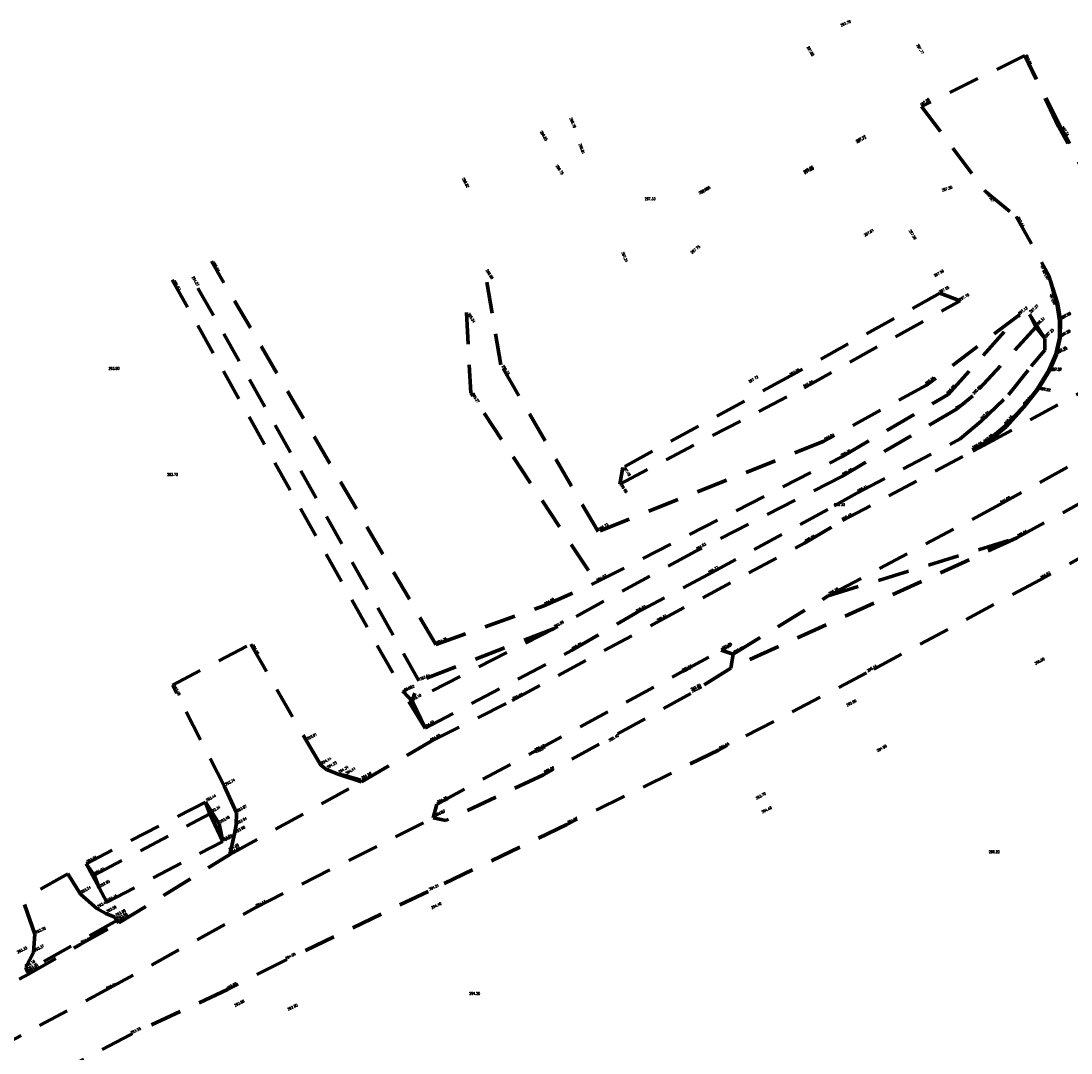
# Model space of a CAD drawing. Header units: metres. Extents: x 7437490 to 7438487, y 5556669 to 5557081.
# Tile 2 of 6: x 7437610 to 7437687, y 5556721 to 5556797. Entities that reach past the tile are written whole.
import ezdxf

# ---------------------------------------------------------------- set-up
doc = ezdxf.new("R2010")
doc.units = ezdxf.units.M
doc.header["$MEASUREMENT"] = 0
doc.linetypes.add('DGN Style 2', pattern=[3.8275476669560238, 2.296528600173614, -1.53101906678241])
doc.layers.add('!_break', color=5, linetype='DGN Style 2', lineweight=70)
doc.layers.add('!_Pikiety', color=250, linetype='Continuous', lineweight=0)
doc.styles.get("Standard").update_dxf_attribs({"font": 'txt.shx', "width": 0.75})

msp = doc.modelspace()

# ---------------------------------------------------------------- linework, layer by layer
at = {"layer": '!_break'}
for p, q in [((7437640.46, 5556751.33, 294.75), (7437624.060000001, 5556779.32, 295.06)), ((7437621.2, 5556777.96, 295.07), (7437638.090000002, 5556747.86, 294.2200000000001)), ((7437639.226000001, 5556748.664400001, 293.64), (7437622.57, 5556778.260000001, 294.57)), ((7437682.9, 5556759.11, 296.94), (7437662.014367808, 5556749.60542088, 295.8737332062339)), ((7437639.69, 5556745.220000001, 294.6), (7437638.090000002, 5556747.8, 294.3)), ((7437623.95, 5556738.96, 292.34), (7437623.62, 5556739.810000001, 293.44)), ((7437623.95, 5556738.96, 292.34), (7437624.9, 5556736.95, 293.81)), ((7437613.58233931, 5556734.570393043, 292.9559923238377), (7437610.282741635, 5556732.72134314, 292.7487712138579)), ((7437617.15, 5556731.17, 293.6600000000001), (7437610.600000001, 5556727.480000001, 293.35))]:
    msp.add_line(p, q, dxfattribs=at)
at = {"layer": '!_break', "extrusion": (-0.04006809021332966, -0.04811805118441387, 0.9980376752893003), "elevation": -565098.3903217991, "flags": 128}
msp.add_lwpolyline([(2159749.583284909, 9011793.908599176), (2159753.557231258, 9011789.596621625), (2159769.458916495, 9011784.805535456)], dxfattribs=at)
at = {"layer": '!_break', "extrusion": (0.114015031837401, -0.3781647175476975, 0.9186903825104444), "elevation": -1253093.851764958, "flags": 128}
msp.add_lwpolyline([(8725057.552661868, 2915347.004652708), (8725047.041106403, 2915346.118528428), (8725046.133930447, 2915344.751365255)], dxfattribs=at)
at = {"layer": '!_break', "extrusion": (-0.2093071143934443, -0.5002588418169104, 0.8401973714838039), "elevation": -4336311.511590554, "flags": 128}
msp.add_lwpolyline([(4716518.709999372, 6719125.19482664), (4716517.521742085, 6719125.028860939), (4716517.003439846, 6719124.899776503)], dxfattribs=at)
at = {"layer": '!_break', "extrusion": (-0.3808745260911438, 0.6551535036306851, 0.6524633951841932), "elevation": 807906.2423536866, "flags": 128}
msp.add_lwpolyline([(-9222765.604555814, -695200.9345317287), (-9222775.175064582, -695200.3671148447), (-9222775.391022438, -695198.862800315)], dxfattribs=at)
at = {"layer": '!_break', "extrusion": (0.8793107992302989, 0.4672652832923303, 0.09206342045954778), "elevation": 9136471.601417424, "flags": 128}
msp.add_lwpolyline([(1416774.969997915, -844427.9492620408), (1416773.951918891, -844429.0840814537), (1416772.961184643, -844428.0396458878)], dxfattribs=at)
at = {"layer": '!_break', "extrusion": (-0.06082428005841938, -0.1155661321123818, 0.9914357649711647), "elevation": -1094266.491977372, "flags": 128}
msp.add_lwpolyline([(3993654.999721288, 8309555.4377511), (3993655.226539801, 8309555.284606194), (3993655.44730361, 8309555.208033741)], dxfattribs=at)
at = {"layer": '!_break', "extrusion": (0.6975291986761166, 0.5370974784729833, 0.4743198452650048), "elevation": 8172594.021679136, "flags": 128}
msp.add_lwpolyline([(-134880.5187675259, -4402929.2713335), (-134880.3126826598, -4402929.259974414), (-134880.0298210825, -4402929.453078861)], dxfattribs=at)
at = {"layer": '!_break'}
for points in [[(7437701.33, 5556777.16, 298.04), (7437698.890000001, 5556776.3, 297.93), (7437697.390000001, 5556776.16, 297.87), (7437695.890000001, 5556776.41, 297.8), (7437694.010000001, 5556777.3, 297.7), (7437692.83, 5556778.24, 297.62), (7437691.7, 5556779.430000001, 297.54), (7437690.350000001, 5556781.220000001, 297.42), (7437685.95, 5556789.16, 297.61), (7437683.5, 5556794.350000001, 297.6600000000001), (7437675.94, 5556790.63, 297.69), (7437680.62, 5556784.41, 297.4700000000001), (7437682.850000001, 5556782.59, 297.43), (7437685.25, 5556778.28, 297.3), (7437685.350000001, 5556777.95, 297.31), (7437685.9, 5556776.180000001, 297.3), (7437686.100000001, 5556775.03, 297.29), (7437686.07, 5556773.74, 297.29), (7437685.810000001, 5556772.510000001, 297.29), (7437685.300000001, 5556771.32, 297.27), (7437684.470000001, 5556769.970000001, 297.2200000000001), (7437683.430000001, 5556768.680000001, 297.13), (7437682.12, 5556767.230000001, 297.02), (7437680.52, 5556765.9, 296.9700000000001)], [(7437709.54, 5556793.53, 298.45), (7437711.41, 5556790.020000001, 298.54), (7437712.060000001, 5556787.84, 298.58), (7437712.15, 5556785.270000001, 298.6), (7437711.54, 5556783.63, 298.61), (7437709.86, 5556781.850000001, 298.58), (7437705.66, 5556779.480000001, 298.39), (7437701.27, 5556777.220000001, 298.19), (7437698.890000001, 5556776.41, 298.07), (7437697.48, 5556776.25, 298), (7437695.96, 5556776.53, 297.92), (7437694.08, 5556777.36, 297.82), (7437692.9, 5556778.310000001, 297.73), (7437691.83, 5556779.42, 297.65), (7437690.49, 5556781.220000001, 297.51), (7437686.08, 5556789.2, 297.74), (7437683.5, 5556794.350000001, 297.6600000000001)], [(7437603.32, 5556723.180000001, 293.04), (7437610.7, 5556727.25, 293.35), (7437614.48, 5556729.42, 293.53), (7437617.310000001, 5556731, 293.65), (7437625.4, 5556735.980000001, 294.03), (7437635.04, 5556741.310000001, 294.5), (7437640.12, 5556744.260000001, 294.8), (7437646.03, 5556747.24, 295.02), (7437656.58, 5556752.940000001, 295.61), (7437667.4, 5556758.730000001, 296.2), (7437670.180000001, 5556760.38, 296.4), (7437679.7, 5556765.46, 296.9100000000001), (7437680.52, 5556765.9, 296.9700000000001), (7437691.53, 5556771.88, 297.54), (7437701.33, 5556777.16, 298.04), (7437705.61, 5556779.42, 298.27), (7437709.87, 5556781.730000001, 298.4700000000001), (7437723.74, 5556789.07, 299.05), (7437731.063466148, 5556792.937947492, 299.3588111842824)], [(7437739.11, 5556786.730000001, 299.52), (7437729.19, 5556780.78, 299.09), (7437724.94, 5556778.33, 298.9100000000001), (7437717.21, 5556773.86, 298.56), (7437705.98, 5556767.65, 298.01), (7437695.470000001, 5556762.010000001, 297.4700000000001), (7437684.600000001, 5556756.060000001, 296.87), (7437671.930000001, 5556749.25, 296.14), (7437661.11, 5556743.61, 295.55), (7437650.03, 5556738.190000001, 294.9700000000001), (7437639.91, 5556733.3, 294.51), (7437629.430000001, 5556728.260000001, 294.05), (7437625.25, 5556726.13, 293.9), (7437618.12, 5556722.83, 293.55), (7437606.180000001, 5556716.53, 293.05)], [(7437662.19, 5556750.63, 295.9100000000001), (7437669.130000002, 5556754.88, 296.29), (7437682.9, 5556759.11, 296.94), (7437694.19, 5556765.3, 297.57), (7437704.310000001, 5556770.82, 298.08), (7437715.41, 5556776.970000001, 298.61), (7437722.54, 5556782.74, 299), (7437714.24, 5556779.66, 298.6600000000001), (7437703.140000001, 5556773.21, 298.11), (7437693.29, 5556768, 297.62), (7437681.66, 5556761.55, 297), (7437669.130000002, 5556754.88, 296.29)], [(7437640.46, 5556751.33, 294.75), (7437648.3496, 5556754.144500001, 294.99), (7437652.17, 5556755.87, 294.9700000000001), (7437670.11, 5556765.04, 296.35), (7437677.9, 5556769.59, 296.79), (7437683.090000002, 5556775.4, 297.12), (7437676.300000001, 5556770.28, 297.05), (7437668.810000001, 5556766.17, 296.94), (7437652.310000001, 5556759.58, 296.73), (7437645.21, 5556771.760000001, 296.73), (7437644.03, 5556778.760000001, 296.9)], [(7437679.630000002, 5556765.560000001, 296.96), (7437680.49, 5556766, 297.09), (7437682.04, 5556767.28, 297.15), (7437683.42, 5556768.720000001, 297.24), (7437684.4, 5556769.980000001, 297.3), (7437685.25, 5556771.36, 297.36), (7437685.760000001, 5556772.54, 297.38), (7437686.010000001, 5556773.720000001, 297.38), (7437686.03, 5556774.99, 297.39), (7437685.850000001, 5556776.11, 297.4100000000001), (7437685.350000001, 5556777.95, 297.31)], [(7437639.69, 5556745.220000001, 294.6), (7437650.37, 5556750.88, 295.25), (7437655.140000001, 5556753.67, 295.5), (7437660.350000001, 5556756.440000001, 295.77), (7437669.560000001, 5556761.45, 296.3), (7437671.220000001, 5556762.390000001, 296.4100000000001), (7437678.753284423, 5556766.344195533, 296.899759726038), (7437680.29, 5556767.65, 297.01), (7437682.301643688, 5556769.561709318, 297.0950232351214), (7437683.958478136, 5556771.648721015, 297.1650502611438), (7437684.956951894, 5556772.830357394, 297.2068404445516), (7437684.96, 5556773.67, 297.23), (7437683.840000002, 5556775.440000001, 297.27), (7437684.300000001, 5556774.510000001, 296.31), (7437684.96, 5556773.67, 297.23)], [(7437684.300000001, 5556774.510000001, 296.31), (7437679.7, 5556769.49, 295.82), (7437678.49, 5556768.510000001, 295.64), (7437670.11, 5556763.61, 295.38), (7437659.45, 5556758.15, 294.63), (7437649.0551, 5556752.478100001, 293.99), (7437638.720000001, 5556747.2, 293.1)], [(7437625.4, 5556735.980000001, 294.03), (7437625.75, 5556737.5, 293.98), (7437625.880000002, 5556738.15, 293.94), (7437625.890000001, 5556739.03, 293.87), (7437625.010000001, 5556740.96, 293.74), (7437621.21, 5556748.37, 293.08), (7437626.95, 5556751.36, 293.09), (7437631, 5556744.29, 293.9100000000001), (7437632.050000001, 5556742.520000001, 294.14), (7437632.46, 5556742.21, 294.2200000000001), (7437633.32, 5556741.86, 294.34), (7437635.04, 5556741.310000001, 294.5)], [(7437638.090000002, 5556747.8, 294.3), (7437638.090000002, 5556747.86, 294.2200000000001), (7437638.720000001, 5556747.2, 293.1), (7437639.69, 5556745.220000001, 294.6)], [(7437499.600000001, 5556672.12, 291.3), (7437508.83, 5556674.680000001, 291.18), (7437528.300000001, 5556681.260000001, 290.93), (7437538.010000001, 5556685.190000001, 291.07), (7437548.95, 5556690.34, 291.21), (7437560.640000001, 5556696.37, 291.46), (7437572.130000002, 5556702.350000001, 291.8), (7437582.95, 5556708.15, 292.24), (7437594.36, 5556714.32, 292.69), (7437604.75, 5556719.890000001, 293.11), (7437616.33, 5556726.07, 293.61), (7437627.260000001, 5556732.100000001, 294.13), (7437640.27, 5556738.67, 294.74)], [(7437617.310000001, 5556731, 293.65), (7437617.02, 5556731.41, 293.68), (7437616.36, 5556731.680000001, 293.59), (7437615.69, 5556732.04, 293.48), (7437614.49, 5556733.100000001, 293.24), (7437613.58233931, 5556734.570393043, 292.9559923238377)], [(7437610.7, 5556727.25, 293.35), (7437610.73, 5556727.32, 293.34), (7437610.5, 5556727.760000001, 293.18), (7437611.060000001, 5556728.84, 293.37), (7437611.17, 5556730.16, 293.2), (7437610.282741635, 5556732.72134314, 292.7487712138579)]]:
    msp.add_polyline3d(points, dxfattribs=at)
for points in [[(7437653.890000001, 5556763.04, 296.98), (7437667.36, 5556770.08, 297.2), (7437678.760000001, 5556776.430000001, 297.19), (7437677.29, 5556776.980000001, 297.55), (7437666.36, 5556770.95, 297.7), (7437654.12, 5556764.260000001, 297.49)], [(7437641.190762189, 5556738.469943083, 294.775675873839), (7437640.27, 5556738.67, 294.74), (7437640.52, 5556739.67, 294.76), (7437647.630000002, 5556743.49, 295.12), (7437658.390000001, 5556749.3, 295.6600000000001), (7437661.310000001, 5556750.91, 295.85), (7437662.19, 5556750.63, 295.9100000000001), (7437662.014367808, 5556749.60542088, 295.8737332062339), (7437659.100000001, 5556747.760000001, 295.68), (7437648.32, 5556741.810000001, 295.11)], [(7437614.92, 5556735.32, 293.04), (7437615.87, 5556733.55, 292.95), (7437616.42, 5556732.5, 293.45), (7437624.9, 5556736.95, 293.81), (7437624.630000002, 5556738.220000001, 293.48), (7437623.62, 5556739.810000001, 293.44)]]:
    msp.add_polyline3d(points, close=True, dxfattribs=at)

# ---------------------------------------------------------------- texts
at = {"layer": '!_Pikiety', "color": 1, "linetype": 'Continuous', "lineweight": 40, "attachment_point": 7}
for s, insert, char_height, rotation, line_spacing_factor in [('\\Fsimplex;\\H1x;\\W0.8;297.79', (7437670.079999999, 5556796.45), 0.1875, 24.575000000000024, 0.72), ('\\Fsimplex;\\H1x;\\W0.8;297.85', (7437667.550000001, 5556794.960000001), 0.1874999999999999, 299.981, 0.72), ('\\Fsimplex;\\H1x;\\W0.8;297.77', (7437675.560000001, 5556795.12), 0.1875, 299.91, 0.72), ('\\Fsimplex;\\H1x;\\W0.8;297.66', (7437683.5, 5556794.350000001), 0.1875, 294.904, 0.72), ('\\Fsimplex;\\H1x;\\W0.8;297.69', (7437675.94, 5556790.63), 0.1875, 38.135999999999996, 0.72), ('\\Fsimplex;\\H1x;\\W0.8;296.79', (7437650.220000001, 5556789.760000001), 0.1875, 293.344, 0.72), ('\\Fsimplex;\\H1x;\\W0.8;296.65', (7437648.060000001, 5556788.78), 0.1875, 300.93, 0.72), ('\\Fsimplex;\\H1x;\\W0.8; 297.61', (7437685.95, 5556789.159999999), 0.1874999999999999, 304.0282992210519, 0.72), ('\\Fsimplex;\\H1x;\\W0.8; 297.74', (7437686.08, 5556789.199999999), 0.1874999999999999, 304.0282992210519, 0.72), ('\\Fsimplex;\\H1x;\\W0.8;296.81', (7437650.900000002, 5556787.87), 0.1875, 289.952, 0.72), ('\\Fsimplex;\\H1x;\\W0.8;297.77', (7437671.220000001, 5556787.985000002), 0.1875, 29.584999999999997, 0.72), ('\\Fsimplex;\\H1x;\\W0.8;297.73', (7437671.220000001, 5556787.935000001), 0.1875, 28.04, 0.72), ('\\Fsimplex;\\H1x;\\W0.8;296.75', (7437649.21, 5556786.29), 0.1875000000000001, 303.2609999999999, 0.72), ('\\Fsimplex;\\H1x;\\W0.8;297.86', (7437667.380000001, 5556785.74), 0.1875, 31.212, 0.72), ('\\Fsimplex;\\H1x;\\W0.8;297.80', (7437667.420000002, 5556785.680000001), 0.1875, 30.08099999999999, 0.72), ('\\Fsimplex;\\H1x;\\W0.8;296.82', (7437642.37, 5556785.36), 0.1875000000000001, 297.967, 0.72), ('\\Fsimplex;\\H1x;\\W0.8;297.55', (7437677.46, 5556784.41), 0.1875, 18.363000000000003, 0.72), ('\\Fsimplex;\\H1x;\\W0.8;297.92', (7437659.730000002, 5556784.210000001), 0.1875, 29.522999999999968, 0.72), ('\\Fsimplex;\\H1x;\\W0.8;297.85', (7437659.870000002, 5556784.25), 0.1875, 31.489999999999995, 0.72), ('\\Fsimplex;\\H1x;\\W0.8; 297.47', (7437680.620000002, 5556784.41), 0.1875000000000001, 299.60056842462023, 0.72), ('\\Fsimplex;\\H1x;\\W0.8; 297.43', (7437682.850000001, 5556782.59), 0.1875000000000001, 299.60056842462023, 0.72), ('\\Fsimplex;\\H1x;\\W0.8;297.61', (7437671.810000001, 5556781.130000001), 0.1875, 31.982000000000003, 0.72), ('\\Fsimplex;\\H1x;\\W0.8;297.56', (7437675.010000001, 5556781.560000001), 0.1875, 300.74299999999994, 0.72), ('\\Fsimplex;\\H1x;\\W0.8;297.75', (7437659.170000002, 5556779.859999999), 0.1875000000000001, 38.61600000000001, 0.7199999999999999), ('\\Fsimplex;\\H1x;\\W0.8; 295.06', (7437624.060000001, 5556779.319999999), 0.1874999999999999, 299.64075646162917, 0.72), ('\\Fsimplex;\\H1x;\\W0.8;297.24', (7437654.019999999, 5556779.96), 0.1875, 292.557, 0.72), ('\\Fsimplex;\\H1x;\\W0.8; 296.90', (7437644.029999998, 5556778.760000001), 0.1875000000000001, 302.53647273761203, 0.72), ('\\Fsimplex;\\H1x;\\W0.8;297.56', (7437676.91, 5556778.17), 0.1875, 29.578000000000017, 0.72), ('\\Fsimplex;\\H1x;\\W0.8; 297.30', (7437685.25, 5556778.280000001), 0.1875000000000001, 118.90331196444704, 0.72), ('\\Fsimplex;\\H1x;\\W0.8; 295.07', (7437621.2, 5556777.96), 0.1874999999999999, 299.64075646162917, 0.72), ('\\Fsimplex;\\H1x;\\W0.8; 294.57', (7437622.57, 5556778.26), 0.1874999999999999, 299.64075646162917, 0.72), ('\\Fsimplex;\\H1x;\\W0.8; 297.31', (7437685.350000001, 5556777.950000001), 0.1875000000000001, 118.90331196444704, 0.72), ('\\Fsimplex;\\H1x;\\W0.8;297.55', (7437677.29, 5556776.980000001), 0.1875000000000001, 28.82400000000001, 0.72), ('\\Fsimplex;\\H1x;\\W0.8;297.19', (7437678.760000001, 5556776.43), 0.1875, 29.942000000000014, 0.72), ('\\Fsimplex;\\H1x;\\W0.8; 297.41', (7437685.850000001, 5556776.11), 0.1875000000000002, 116.88542520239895, 0.72), ('\\Fsimplex;\\H1x;\\W0.8; 297.30', (7437685.9, 5556776.180000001), 0.1875000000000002, 116.88542520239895, 0.72), ('\\Fsimplex;\\H1x;\\W0.8; 295.54', (7437642.709999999, 5556775.57), 0.1875000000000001, 302.53647273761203, 0.72), ('\\Fsimplex;\\H1x;\\W0.8;297.12', (7437683.089999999, 5556775.399999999), 0.1875, 36.813, 0.72), ('\\Fsimplex;\\H1x;\\W0.8; 297.27', (7437683.839999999, 5556775.440000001), 0.1875, 42.03599770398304, 0.72), ('\\Fsimplex;\\H1x;\\W0.8; 296.31', (7437684.299999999, 5556774.510000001), 0.1875, 42.03599770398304, 0.72), ('\\Fsimplex;\\H1x;\\W0.8; 297.39', (7437686.03, 5556774.99), 0.1874999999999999, 28.79982722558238, 0.7199999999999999), ('\\Fsimplex;\\H1x;\\W0.8; 297.29', (7437686.100000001, 5556775.03), 0.1874999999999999, 28.79982722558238, 0.7199999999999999), ('\\Fsimplex;\\H1x;\\W0.8; 297.23', (7437684.959999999, 5556773.67), 0.1875, 42.03599770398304, 0.72), ('\\Fsimplex;\\H1x;\\W0.8; 297.38', (7437686.010000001, 5556773.720000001), 0.1874999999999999, 28.61239690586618, 0.72), ('\\Fsimplex;\\H1x;\\W0.8; 297.29', (7437686.07, 5556773.74), 0.1874999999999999, 28.61239690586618, 0.72), ('\\Fsimplex;\\H1x;\\W0.8; 297.38', (7437685.759999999, 5556772.54), 0.1874999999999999, 25.98712878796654, 0.72), ('\\Fsimplex;\\H1x;\\W0.8; 297.29', (7437685.809999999, 5556772.510000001), 0.1874999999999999, 25.98712878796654, 0.72), ('\\Fsimplex;\\H1x;\\W0.8; 296.73', (7437645.209999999, 5556771.760000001), 0.1875000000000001, 302.53647273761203, 0.72), ('\\Fsimplex;\\H1x;\\W0.8;297.70', (7437666.36, 5556770.95), 0.1875, 28.571000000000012, 0.72), ('\\Fsimplex;\\H1x;\\W0.8;297.72', (7437663.37, 5556770.42), 0.1875, 30.59300000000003, 0.72), ('\\Fsimplex;\\H1x;\\W0.8;297.20', (7437667.360000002, 5556770.08), 0.1875, 29.396, 0.72), ('\\Fsimplex;\\H1x;\\W0.8;297.05', (7437676.300000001, 5556770.28), 0.1875, 38.26699999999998, 0.72), ('\\Fsimplex;\\H1x;\\W0.8;296.79', (7437677.9, 5556769.59), 0.1875, 49.16799999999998, 0.72), ('\\Fsimplex;\\H1x;\\W0.8; 295.27', (7437643.009999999, 5556769.720000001), 0.1875000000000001, 302.53647273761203, 0.72), ('\\Fsimplex;\\H1x;\\W0.8; 295.82', (7437679.7, 5556769.489999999), 0.1874999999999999, 45.602489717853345, 0.72), ('\\Fsimplex;\\H1x;\\W0.8; 297.30', (7437684.400000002, 5556769.980000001), 0.1874999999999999, 349.0597200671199, 0.72), ('\\Fsimplex;\\H1x;\\W0.8; 297.22', (7437684.470000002, 5556769.970000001), 0.1874999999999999, 349.0597200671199, 0.72), ('\\Fsimplex;\\H1x;\\W0.8;295.64', (7437678.489999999, 5556768.510000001), 0.1875, 27.98300000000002, 0.72), ('\\Fsimplex;\\H1x;\\W0.8; 297.24', (7437683.42, 5556768.720000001), 0.1875, 49.44689055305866, 0.72), ('\\Fsimplex;\\H1x;\\W0.8; 297.13', (7437683.430000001, 5556768.680000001), 0.1875, 49.44689055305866, 0.72), ('\\Fsimplex;\\H1x;\\W0.8; 297.01', (7437680.29, 5556767.649999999), 0.1874999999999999, 45.602489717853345, 0.72), ('\\Fsimplex;\\H1x;\\W0.8; 297.15', (7437682.04, 5556767.28), 0.1875, 49.44689055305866, 0.72), ('\\Fsimplex;\\H1x;\\W0.8; 297.02', (7437682.12, 5556767.230000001), 0.1875, 49.44689055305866, 0.72), ('\\Fsimplex;\\H1x;\\W0.8; 296.94', (7437668.809999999, 5556766.17), 0.1874999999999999, 28.400424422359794, 0.72), ('\\Fsimplex;\\H1x;\\W0.8; 297.09', (7437680.49, 5556766), 0.1875, 39.94471471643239, 0.72), ('\\Fsimplex;\\H1x;\\W0.8; 296.97', (7437680.52, 5556765.9), 0.1875, 39.94471471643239, 0.72), ('\\Fsimplex;\\H1x;\\W0.8; 296.96', (7437679.629999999, 5556765.560000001), 0.1875000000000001, 29.717344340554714, 0.7199999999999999), ('\\Fsimplex;\\H1x;\\W0.8; 296.91', (7437679.699999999, 5556765.46), 0.1875000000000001, 29.717344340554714, 0.7199999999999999), ('\\Fsimplex;\\H1x;\\W0.8;296.35', (7437670.11, 5556765.04), 0.1875, 29.37900000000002, 0.72), ('\\Fsimplex;\\H1x;\\W0.8;297.49', (7437654.120000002, 5556764.260000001), 0.1875, 303.68999999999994, 0.72), ('\\Fsimplex;\\H1x;\\W0.8; 295.38', (7437670.109999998, 5556763.609999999), 0.1874999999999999, 28.400424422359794, 0.72), ('\\Fsimplex;\\H1x;\\W0.8;296.98', (7437653.890000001, 5556763.039999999), 0.1875000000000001, 302.418, 0.72), ('\\Fsimplex;\\H1x;\\W0.8; 296.41', (7437671.219999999, 5556762.39), 0.1874999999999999, 28.400424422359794, 0.72), ('\\Fsimplex;\\H1x;\\W0.8; 297.00', (7437681.66, 5556761.55), 0.1875, 29.991436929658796, 0.72), ('\\Fsimplex;\\H1x;\\W0.8;296.40', (7437670.180000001, 5556760.380000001), 0.1875, 28.543999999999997, 0.72), ('\\Fsimplex;\\H1x;\\W0.8; 296.73', (7437652.310000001, 5556759.58), 0.1874999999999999, 31.16643316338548, 0.72), ('\\Fsimplex;\\H1x;\\W0.8; 296.94', (7437682.9, 5556759.11), 0.1875, 29.991436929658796, 0.72), ('\\Fsimplex;\\H1x;\\W0.8; 296.20', (7437667.4, 5556758.730000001), 0.1874999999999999, 31.16643316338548, 0.72), ('\\Fsimplex;\\H1x;\\W0.8; 294.63', (7437659.45, 5556758.15), 0.1874999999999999, 31.16643316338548, 0.72), ('\\Fsimplex;\\H1x;\\W0.8; 295.77', (7437660.350000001, 5556756.440000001), 0.1874999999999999, 31.16643316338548, 0.72), ('\\Fsimplex;\\H1x;\\W0.8; 296.87', (7437684.600000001, 5556756.060000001), 0.1875, 29.991436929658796, 0.72), ('\\Fsimplex;\\H1x;\\W0.8; 294.97', (7437652.17, 5556755.870000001), 0.1875, 28.781423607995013, 0.72), ('\\Fsimplex;\\H1x;\\W0.8; 296.29', (7437669.130000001, 5556754.88), 0.1874999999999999, 31.16643316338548, 0.72), ('\\Fsimplex;\\H1x;\\W0.8; 294.99', (7437648.3496, 5556754.144500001), 0.1875, 29.879936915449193, 0.72), ('\\Fsimplex;\\H1x;\\W0.8;295.50', (7437655.140000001, 5556753.670000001), 0.1875, 28.644000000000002, 0.72), ('\\Fsimplex;\\H1x;\\W0.8; 295.61', (7437656.58, 5556752.940000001), 0.1875, 29.879936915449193, 0.72), ('\\Fsimplex;\\H1x;\\W0.8; 293.99', (7437649.0551, 5556752.478100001), 0.1875, 29.879936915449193, 0.72), ('\\Fsimplex;\\H1x;\\W0.8; 293.09', (7437626.950000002, 5556751.36), 0.1875, 299.25139103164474, 0.72), ('\\Fsimplex;\\H1x;\\W0.8; 294.75', (7437640.46, 5556751.33), 0.1875, 22.49096471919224, 0.72), ('\\Fsimplex;\\H1x;\\W0.8; 295.25', (7437650.37, 5556750.88), 0.1875, 29.879936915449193, 0.72), ('\\Fsimplex;\\H1x;\\W0.8; 295.98', (7437661.25, 5556750.79), 0.1874999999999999, 27.271767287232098, 0.7199999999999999), ('\\Fsimplex;\\H1x;\\W0.8; 295.85', (7437661.310000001, 5556750.91), 0.1874999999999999, 27.271767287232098, 0.7199999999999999), ('\\Fsimplex;\\H1x;\\W0.8; 295.98', (7437662.16, 5556750.61), 0.1875000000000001, 27.161725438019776, 0.72), ('\\Fsimplex;\\H1x;\\W0.8; 295.91', (7437662.19, 5556750.63), 0.1875000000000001, 27.161725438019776, 0.72), ('\\Fsimplex;\\H1x;\\W0.8;295.90', (7437684.27, 5556749.84), 0.1875, 29.171000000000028, 0.72), ('\\Fsimplex;\\H1x;\\W0.8; 295.66', (7437658.390000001, 5556749.3), 0.1875, 26.585084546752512, 0.72), ('\\Fsimplex;\\H1x;\\W0.8; 295.81', (7437658.430000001, 5556749.22), 0.1875, 26.585084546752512, 0.72), ('\\Fsimplex;\\H1x;\\W0.8; 296.14', (7437671.930000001, 5556749.25), 0.1874999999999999, 31.16643316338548, 0.72), ('\\Fsimplex;\\H1x;\\W0.8; 293.64', (7437639.226000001, 5556748.664400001), 0.1875, 22.49096471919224, 0.72), ('\\Fsimplex;\\H1x;\\W0.8; 293.08', (7437621.210000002, 5556748.37), 0.1875, 299.25139103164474, 0.72), ('\\Fsimplex;\\H1x;\\W0.8;294.30', (7437638.089999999, 5556747.8), 0.1875, 29.451000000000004, 0.72), ('\\Fsimplex;\\H1x;\\W0.8; 294.22', (7437638.090000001, 5556747.86), 0.1875000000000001, 22.49096471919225, 0.72), ('\\Fsimplex;\\H1x;\\W0.8; 295.80', (7437659.04, 5556747.899999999), 0.1875, 26.585084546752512, 0.72), ('\\Fsimplex;\\H1x;\\W0.8; 295.68', (7437659.100000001, 5556747.76), 0.1875, 26.585084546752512, 0.72), ('\\Fsimplex;\\H1x;\\W0.8;293.10', (7437638.720000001, 5556747.2), 0.1875, 27.824, 0.72), ('\\Fsimplex;\\H1x;\\W0.8; 295.02', (7437646.029999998, 5556747.240000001), 0.1875, 25.231252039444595, 0.72), ('\\Fsimplex;\\H1x;\\W0.8;295.90', (7437670.510000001, 5556746.8), 0.1875000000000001, 27.299999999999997, 0.72), ('\\Fsimplex;\\H1x;\\W0.8;294.60', (7437639.690000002, 5556745.220000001), 0.1875, 31.95800000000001, 0.72), ('\\Fsimplex;\\H1x;\\W0.8; 293.91', (7437631, 5556744.29), 0.1875, 28.23621786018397, 0.72), ('\\Fsimplex;\\H1x;\\W0.8;294.80', (7437640.12, 5556744.260000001), 0.1874999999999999, 28.387000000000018, 0.72), ('\\Fsimplex;\\H1x;\\W0.8;295.40', (7437653.160000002, 5556744.230000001), 0.1875000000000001, 30.51499999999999, 0.72), ('\\Fsimplex;\\H1x;\\W0.8; 295.12', (7437647.629999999, 5556743.490000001), 0.1875, 25.231252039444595, 0.72), ('\\Fsimplex;\\H1x;\\W0.8; 295.24', (7437647.669999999, 5556743.350000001), 0.1875, 25.231252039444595, 0.72), ('\\Fsimplex;\\H1x;\\W0.8; 295.55', (7437661.11, 5556743.609999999), 0.1875, 26.585084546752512, 0.72), ('\\Fsimplex;\\H1x;\\W0.8;294.96', (7437672.739999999, 5556743.470000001), 0.1875, 29.421000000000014, 0.72), ('\\Fsimplex;\\H1x;\\W0.8; 294.14', (7437632.050000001, 5556742.520000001), 0.1875, 28.23621786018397, 0.72), ('\\Fsimplex;\\H1x;\\W0.8; 294.22', (7437632.46, 5556742.21), 0.1875, 28.23621786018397, 0.72), ('\\Fsimplex;\\H1x;\\W0.8; 294.34', (7437633.320000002, 5556741.859999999), 0.1875, 30.857310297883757, 0.72), ('\\Fsimplex;\\H1x;\\W0.8; 294.41', (7437633.840000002, 5556741.76), 0.1875, 30.857310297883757, 0.72), ('\\Fsimplex;\\H1x;\\W0.8; 294.50', (7437634.989999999, 5556741.430000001), 0.1875, 28.750091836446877, 0.72), ('\\Fsimplex;\\H1x;\\W0.8; 295.22', (7437648.319999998, 5556741.880000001), 0.1875, 25.231252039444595, 0.72), ('\\Fsimplex;\\H1x;\\W0.8; 295.11', (7437648.319999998, 5556741.810000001), 0.1875, 25.231252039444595, 0.72), ('\\Fsimplex;\\H1x;\\W0.8; 293.74', (7437625.010000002, 5556740.96), 0.1875, 26.98201356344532, 0.72), ('\\Fsimplex;\\H1x;\\W0.8; 294.50', (7437635.039999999, 5556741.310000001), 0.1875, 28.750091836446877, 0.72), ('\\Fsimplex;\\H1x;\\W0.8; 293.44', (7437623.620000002, 5556739.810000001), 0.1875, 26.98201356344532, 0.72), ('\\Fsimplex;\\H1x;\\W0.8;293.70', (7437663.9, 5556740.000000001), 0.1875, 28.790999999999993, 0.72), ('\\Fsimplex;\\H1x;\\W0.8; 293.87', (7437625.890000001, 5556739.03), 0.1875, 29.47379526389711, 0.72), ('\\Fsimplex;\\H1x;\\W0.8; 294.76', (7437640.519999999, 5556739.67), 0.1874999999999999, 27.261828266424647, 0.72), ('\\Fsimplex;\\H1x;\\W0.8; 294.90', (7437640.589999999, 5556739.59), 0.1874999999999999, 27.261828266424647, 0.72), ('\\Fsimplex;\\H1x;\\W0.8; 292.34', (7437623.95, 5556738.96), 0.1875000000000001, 29.47379526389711, 0.72), ('\\Fsimplex;\\H1x;\\W0.8; 294.74', (7437640.270000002, 5556738.67), 0.1874999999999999, 25.33079737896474, 0.7199999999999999), ('\\Fsimplex;\\H1x;\\W0.8; 294.87', (7437640.360000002, 5556738.720000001), 0.1874999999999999, 25.33079737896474, 0.7199999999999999), ('\\Fsimplex;\\H1x;\\W0.8;294.40', (7437664.32, 5556738.99), 0.1875, 27.14700000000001, 0.72), ('\\Fsimplex;\\H1x;\\W0.8; 293.48', (7437624.630000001, 5556738.220000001), 0.1875, 29.47379526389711, 0.72), ('\\Fsimplex;\\H1x;\\W0.8; 293.98', (7437625.750000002, 5556737.499999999), 0.1875, 27.921073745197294, 0.72), ('\\Fsimplex;\\H1x;\\W0.8; 293.94', (7437625.880000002, 5556738.149999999), 0.1875, 27.921073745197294, 0.72), ('\\Fsimplex;\\H1x;\\W0.8; 294.97', (7437650.029999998, 5556738.190000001), 0.1875, 25.231252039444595, 0.72), ('\\Fsimplex;\\H1x;\\W0.8;293.81', (7437624.9, 5556736.95), 0.1875, 28.947999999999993, 0.72), ('\\Fsimplex;\\H1x;\\W0.8; 293.86', (7437624.990000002, 5556736.93), 0.1875, 27.921073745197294, 0.72), ('\\Fsimplex;\\H1x;\\W0.8; 294.06', (7437625.290000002, 5556736.21), 0.1875, 27.921073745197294, 0.72), ('\\Fsimplex;\\H1x;\\W0.8; 294.03', (7437625.400000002, 5556735.98), 0.1875, 27.921073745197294, 0.72), ('\\Fsimplex;\\H1x;\\W0.8; 293.04', (7437614.92, 5556735.32), 0.1875, 28.17033648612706, 0.72), ('\\Fsimplex;\\H1x;\\W0.8; 291.91', (7437615.49, 5556734.470000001), 0.1875, 28.17033648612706, 0.72), ('\\Fsimplex;\\H1x;\\W0.8; 293.24', (7437614.49, 5556733.100000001), 0.1875, 28.17033648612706, 0.72), ('\\Fsimplex;\\H1x;\\W0.8; 292.95', (7437615.87, 5556733.55), 0.1875, 28.17033648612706, 0.72), ('\\Fsimplex;\\H1x;\\W0.8; 294.51', (7437639.91, 5556733.3), 0.1875, 25.80146553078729, 0.72), ('\\Fsimplex;\\H1x;\\W0.8; 293.45', (7437616.420000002, 5556732.5), 0.1875, 28.357285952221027, 0.72), ('\\Fsimplex;\\H1x;\\W0.8; 293.48', (7437615.690000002, 5556732.04), 0.1875, 28.357285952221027, 0.72), ('\\Fsimplex;\\H1x;\\W0.8; 293.59', (7437616.360000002, 5556731.680000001), 0.1875, 28.357285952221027, 0.72), ('\\Fsimplex;\\H1x;\\W0.8; 293.68', (7437617.020000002, 5556731.41), 0.1875, 28.357285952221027, 0.72), ('\\Fsimplex;\\H1x;\\W0.8; 294.13', (7437627.260000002, 5556732.100000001), 0.1874999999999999, 26.833564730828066, 0.72), ('\\Fsimplex;\\H1x;\\W0.8;294.40', (7437640.180000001, 5556732), 0.1875, 25.991999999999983, 0.72), ('\\Fsimplex;\\H1x;\\W0.8; 293.66', (7437617.150000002, 5556731.17), 0.1875, 28.357285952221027, 0.72), ('\\Fsimplex;\\H1x;\\W0.8; 293.65', (7437617.310000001, 5556731), 0.1875, 28.357285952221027, 0.72), ('\\Fsimplex;\\H1x;\\W0.8; 293.20', (7437611.17, 5556730.16), 0.1874999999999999, 25.44185593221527, 0.72), ('\\Fsimplex;\\H1x;\\W0.8; 293.53', (7437614.48, 5556729.42), 0.1874999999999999, 25.44185593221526, 0.72), ('\\Fsimplex;\\H1x;\\W0.8; 293.33', (7437609.82, 5556728.7), 0.1875, 27.57637557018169, 0.72), ('\\Fsimplex;\\H1x;\\W0.8; 293.37', (7437611.060000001, 5556728.84), 0.1875, 27.57637557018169, 0.72), ('\\Fsimplex;\\H1x;\\W0.8;293.18', (7437610.5, 5556727.760000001), 0.1875, 27.49900000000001, 0.72), ('\\Fsimplex;\\H1x;\\W0.8; 294.05', (7437629.430000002, 5556728.260000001), 0.1874999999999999, 26.833564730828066, 0.72), ('\\Fsimplex;\\H1x;\\W0.8; 293.35', (7437610.600000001, 5556727.480000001), 0.1875, 28.39769558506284, 0.72), ('\\Fsimplex;\\H1x;\\W0.8;293.35', (7437610.7, 5556727.249999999), 0.1875, 27.661999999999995, 0.72), ('\\Fsimplex;\\H1x;\\W0.8; 293.34', (7437610.730000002, 5556727.32), 0.1874999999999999, 27.58166916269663, 0.72), ('\\Fsimplex;\\H1x;\\W0.8; 293.61', (7437616.33, 5556726.07), 0.1874999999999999, 25.44185593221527, 0.72), ('\\Fsimplex;\\H1x;\\W0.8;293.90', (7437625.25, 5556726.13), 0.1875, 28.28299999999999, 0.72), ('\\Fsimplex;\\H1x;\\W0.8;293.80', (7437625.800000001, 5556724.86), 0.1875, 27.698000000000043, 0.72), ('\\Fsimplex;\\H1x;\\W0.8;292.60', (7437629.679999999, 5556724.58), 0.1875, 26.143999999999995, 0.72), ('\\Fsimplex;\\H1x;\\W0.8; 293.55', (7437618.12, 5556722.83), 0.1874999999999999, 25.44185593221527, 0.72)]:
    msp.add_mtext(s, dxfattribs=dict(at, insert=insert, char_height=char_height, rotation=rotation, line_spacing_factor=line_spacing_factor))
at = {"layer": '!_Pikiety', "color": 1, "linetype": 'Continuous', "lineweight": 40, "char_height": 0.1875, "attachment_point": 7, "line_spacing_factor": 0.72}
for s, insert in [('\\Fsimplex;\\H1x;\\W0.8;297.33', (7437655.720000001, 5556783.79)), ('\\Fsimplex;\\H1x;\\W0.8;293.90', (7437616.560000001, 5556771.4)), ('\\Fsimplex;\\H1x;\\W0.8; 297.36', (7437685.25, 5556771.36)), ('\\Fsimplex;\\H1x;\\W0.8; 297.27', (7437685.300000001, 5556771.32)), ('\\Fsimplex;\\H1x;\\W0.8;293.70', (7437620.83, 5556763.66)), ('\\Fsimplex;\\H1x;\\W0.8;296.30', (7437669.560000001, 5556761.45)), ('\\Fsimplex;\\H1x;\\W0.8;296.20', (7437680.86, 5556736.100000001)), ('\\Fsimplex;\\H1x;\\W0.8;294.20', (7437642.9, 5556725.75))]:
    msp.add_mtext(s, dxfattribs=dict(at, insert=insert))

doc.saveas('drawing.dxf')
